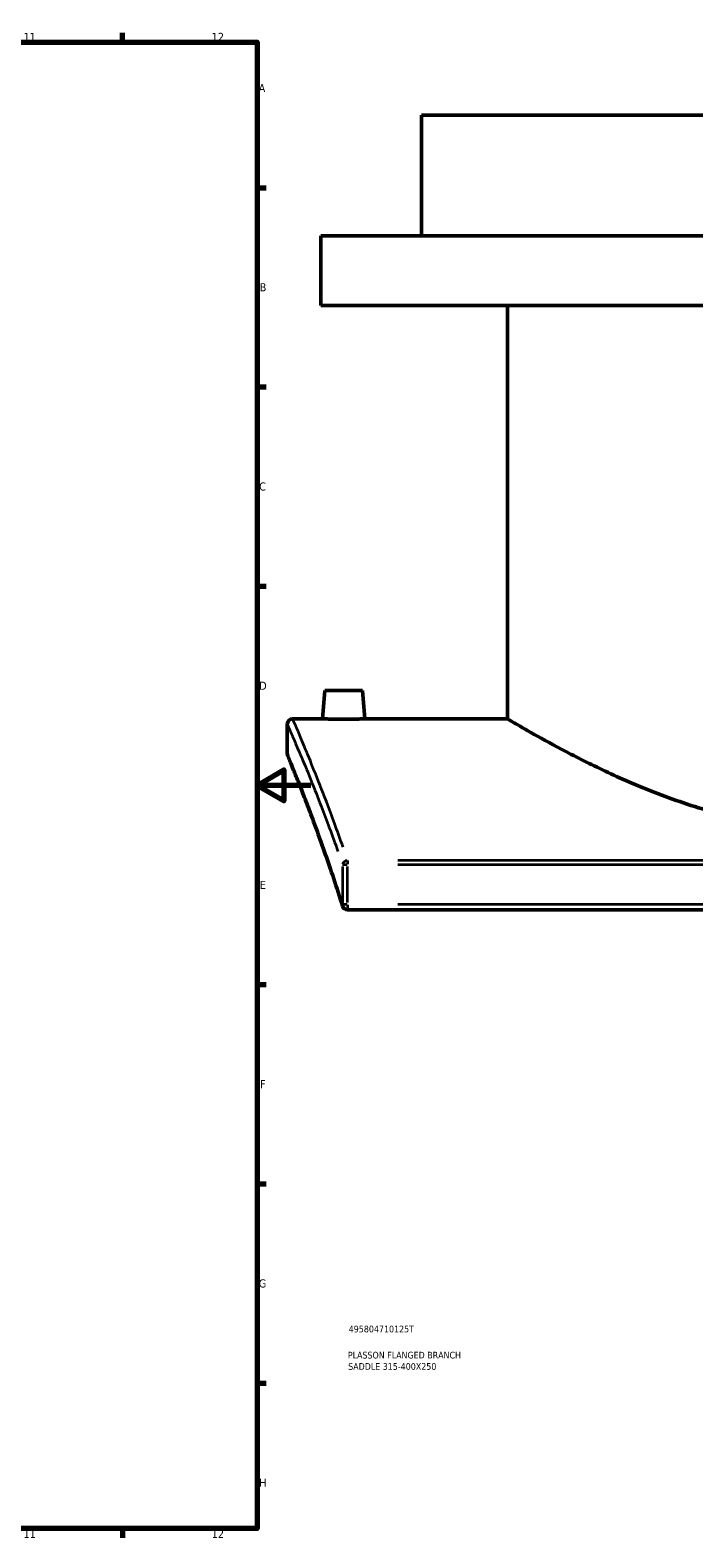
# Model space of a CAD drawing. Header units: millimetres. Extents: x -263 to 1411, y -311 to 1273.
# Tile 6 of 8: x 736 to 984, y 17 to 578. Entities that reach past the tile are written whole.
import ezdxf

# ---------------------------------------------------------------- set-up
doc = ezdxf.new("R2010")
doc.units = ezdxf.units.MM
for name, color, linetype, lineweight in [('Border (ANSI)', 7, 'Continuous', 70), ('Title (ISO)', 7, 'Continuous', 50), ('Visible (ANSI)', 7, 'Continuous', 50), ('Visible Narrow (ANSI)', 7, 'Continuous', 35)]:
    doc.layers.add(name, color=color, linetype=linetype, lineweight=lineweight)
doc.styles.add('Note Text (ANSI)', font='tahoma.ttf')
doc.styles.add('Note Text (ISO)', font='tahoma.ttf')

# ---------------------------------------------------------------- blocks, each defined once
blk = doc.blocks.new('Borders Default Border')
at = {"layer": 'Border (ANSI)'}
for p, q in [((770.92, 574), (770.92, 577.45)), ((821, 519.75), (824.45, 519.75)), ((821, 445.5), (824.45, 445.5)), ((821, 371.25), (824.45, 371.25)), ((821, 222.75), (824.45, 222.75)), ((821, 148.5), (824.45, 148.5)), ((821, 74.25), (824.45, 74.25)), ((770.92, 20), (770.92, 16.55))]:
    blk.add_line(p, q, dxfattribs=at)
at = {"layer": 'Border (ANSI)', "flags": 128}
for points in [[(20, 20), (20, 574), (821, 574), (821, 20), (20, 20)], [(841, 297), (821, 297), (831, 302.77), (831, 291.23), (821, 297)]]:
    blk.add_lwpolyline(points, dxfattribs=at)
at = {"layer": 'Border (ANSI)', "attachment_point": 7, "style": 'Note Text (ANSI)'}
for s, insert, char_height in [('11', (734.04, 574.4), 3.048), ('12', (804.13, 574.4), 3.048), ('A', (821.63, 555.35), 3.05), ('B', (821.99, 481.1), 3.05), ('C', (821.8, 406.8), 3.05), ('D', (821.81, 332.6), 3.05), ('E', (822.05, 258.35), 3.05), ('F', (822.14, 184.1), 3.05), ('G', (821.66, 109.79), 3.05), ('H', (821.81, 35.6), 3.05), ('11', (734.04, 16.55), 3.048), ('12', (804.13, 16.55), 3.048)]:
    blk.add_mtext(s, dxfattribs=dict(at, insert=insert, char_height=char_height))
blk = doc.blocks.new('Title Blocks ISO')
at = {"layer": 'Title (ISO)', "color": 232, "true_color": 0xca0064, "style": 'Note Text (ISO)'}
for tag, p in [('PART_NUMBER_001', (34.16, 73.13)), ('DESCRIPTION_001', (33.84, 63.4)), ('DESCRIPTION_002', (33.96, 59.18))]:
    blk.add_attdef(tag, p, '', height=2.5, dxfattribs=at)

msp = doc.modelspace()

# ---------------------------------------------------------------- linework, layer by layer
at = {"layer": 'Visible (ANSI)'}
for p, q in [((1202.264, 546.795), (882.264, 546.795)), ((882.264, 501.795), (882.264, 546.795)), ((1239.764, 501.795), (844.764, 501.795)), ((844.764, 475.795), (844.764, 501.795)), ((1239.764, 475.795), (844.764, 475.795)), ((914.264, 321.795), (914.264, 475.795)), ((846.264, 332.395), (845.337, 321.795)), ((860.264, 332.395), (846.264, 332.395)), ((860.264, 332.395), (861.192, 321.795)), ((834.264, 321.795), (845.337, 321.795)), ((861.192, 321.795), (914.264, 321.795)), ((832.264, 308.795), (832.264, 319.795)), ((854.751, 250.65), (1229.778, 250.65))]:
    msp.add_line(p, q, dxfattribs=at)
for centre, start, end in [((834.264, 319.795), 90, 180), ((834.264, 308.795), 180, 202.53181), ((854.751, 252.65), 197.36517, 270)]:
    msp.add_arc(centre, 2, start, end, dxfattribs=at)
for points, knots in [([(861.192, 321.795), (861.192, 321.795), (860.993, 321.787), (860.185, 321.759), (859.576, 321.74), (858.169, 321.703), (857.278, 321.683), (855.324, 321.656), (854.261, 321.648), (853.264, 321.648), (852.268, 321.648), (851.205, 321.656), (849.251, 321.683), (848.36, 321.703), (846.953, 321.74), (846.344, 321.759), (845.536, 321.787), (845.337, 321.795), (845.337, 321.795)], [3.5866168, 3.5866168, 3.5866168, 3.5866168, 3.8854465, 3.8854465, 4.1842761, 4.1842761, 4.4832159, 4.4832159, 4.7821558, 4.7821558, 4.7821558, 5.0810957, 5.0810957, 5.3800355, 5.3800355, 5.6788651, 5.6788651, 5.9776947, 5.9776947, 5.9776947, 5.9776947]), ([(914.264, 321.795), (914.264, 321.795), (915.077, 321.308), (918.423, 319.341), (920.955, 317.862), (927.558, 314.138), (931.634, 311.89), (940.958, 307.015), (946.206, 304.391), (957.339, 299.224), (963.64, 296.485), (977.397, 291.208), (984.852, 288.675), (1000.518, 284.353), (1008.745, 282.568), (1021.283, 280.76), (1025.495, 280.301), (1033.908, 279.691), (1038.109, 279.54), (1042.264, 279.54)], [59.6550238, 59.6550238, 59.6550238, 59.6550238, 62.1329073, 62.1329073, 64.6107907, 64.6107907, 67.0886742, 67.0886742, 69.5665576, 69.5665576, 72.0599261, 72.0599261, 74.5532947, 74.5532947, 77.0466632, 77.0466632, 78.2933475, 78.2933475, 79.5400318, 79.5400318, 79.5400318, 79.5400318]), ([(852.842, 252.054), (851.746, 255.558), (850.657, 258.925), (848.517, 265.37), (847.465, 268.447), (845.422, 274.294), (844.43, 277.064), (842.528, 282.28), (841.617, 284.726), (839.897, 289.275), (839.088, 291.379), (837.588, 295.231), (836.899, 296.978), (835.654, 300.101), (835.1, 301.477), (834.139, 303.845), (833.733, 304.837), (833.079, 306.429), (832.831, 307.028), (832.5, 307.828), (832.417, 308.028), (832.417, 308.028)], [0, 0, 0, 0, 1.5601062, 1.5601062, 3.1202125, 3.1202125, 4.6803187, 4.6803187, 6.2404249, 6.2404249, 7.8005312, 7.8005312, 9.3606374, 9.3606374, 10.9207437, 10.9207437, 12.4808499, 12.4808499, 14.0409561, 14.0409561, 15.6010624, 15.6010624, 15.6010624, 15.6010624])]:
    msp.add_open_spline(points, degree=3, knots=knots, dxfattribs=at)
at = {"layer": 'Visible Narrow (ANSI)'}
for p, q in [((852.835, 266.795), (852.835, 253.395)), ((852.875, 267.54), (854.623, 267.54)), ((854.751, 268.991), (854.751, 267.625)), ((854.751, 253.395), (854.751, 266.795)), ((1211.027, 269.049), (873.502, 269.049)), ((873.502, 267.54), (1211.027, 267.54)), ((854.623, 252.65), (852.875, 252.65)), ((854.751, 252.494), (854.751, 250.657)), ((1211.027, 252.65), (873.502, 252.65))]:
    msp.add_line(p, q, dxfattribs=at)
for centre, major_axis, ratio, start_param, end_param in [((854.751, 267.54), (1.891, 0.652), 0.7360881, 1.3914228, 2.6346404), ((854.751, 252.65), (-1.909, -0.597), 0.7057317, 5.8869349, 6.26233)]:
    msp.add_ellipse(centre, major_axis=major_axis, ratio=ratio, start_param=start_param, end_param=end_param, dxfattribs=at)
for points, knots in [([(853.063, 273.927), (850.888, 280.136), (848.788, 285.826), (843.615, 299.403), (840.805, 306.295), (836.784, 315.957), (835.439, 319.074), (834.55, 321.136), (834.403, 321.476), (834.328, 321.652)], [-30.0585204, -30.0585204, -30.0585204, -30.0585204, -27.0534445, -27.0534445, -22.0882344, -22.0882344, -17.6328923, -17.6328923, -16.185251, -16.185251, -16.185251, -16.185251]), ([(832.328, 319.653), (832.404, 319.479), (832.551, 319.142), (833.444, 317.099), (834.794, 314.011), (838.832, 304.439), (841.653, 297.611), (846.848, 284.161), (848.956, 278.523), (851.14, 272.372)], [16.185251, 16.185251, 16.185251, 16.185251, 17.6328923, 17.6328923, 22.0882344, 22.0882344, 27.0534445, 27.0534445, 30.0585204, 30.0585204, 30.0585204, 30.0585204]), ([(851.186, 257.821), (848.89, 264.907), (846.652, 271.369), (842.006, 284.263), (839.686, 290.319), (835.674, 300.531), (834.085, 304.394), (832.73, 307.677), (832.448, 308.358), (832.33, 308.641)], [0.7800531, 0.7800531, 0.7800531, 0.7800531, 4.0541699, 4.0541699, 8.1083347, 8.1083347, 12.6191268, 12.6191268, 14.8210092, 14.8210092, 14.8210092, 14.8210092])]:
    msp.add_open_spline(points, degree=3, knots=knots, dxfattribs=at)

# ---------------------------------------------------------------- block references
msp.add_blockref('Borders Default Border', (0, 0))
msp.add_blockref('Title Blocks ISO', (821, 20)).add_auto_attribs({'PART_NUMBER_001': '495804710125T', 'DESCRIPTION_001': 'PLASSON FLANGED BRANCH', 'DESCRIPTION_002': 'SADDLE 315-400X250'})

doc.saveas('drawing.dxf')
